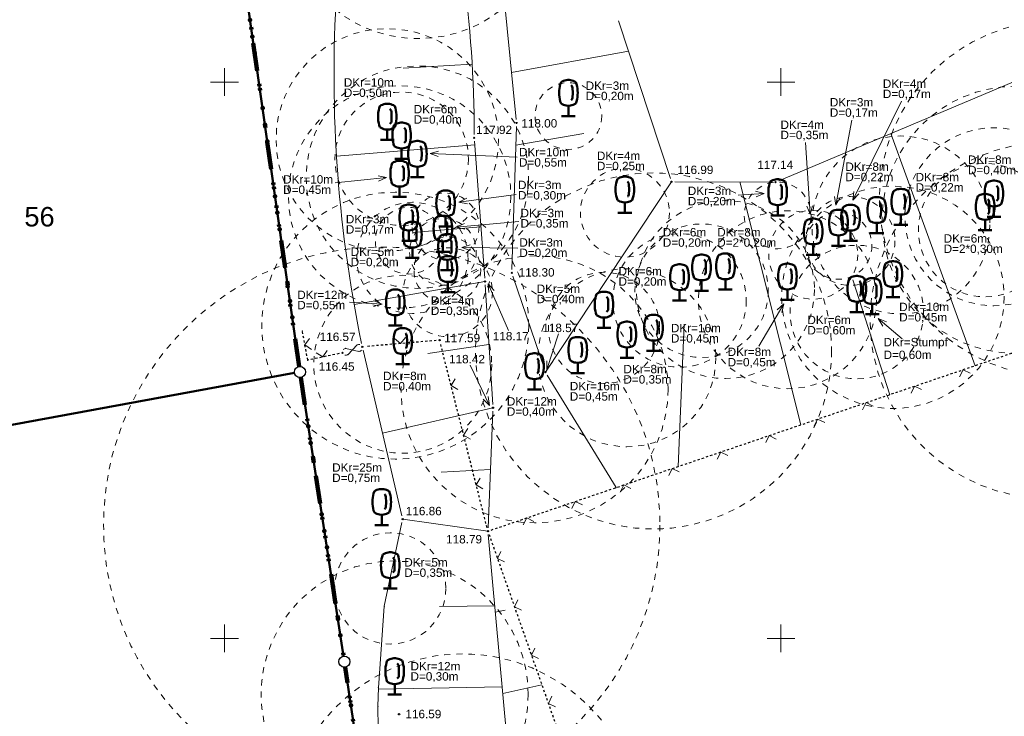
# Model space of a CAD drawing. Header units: metres. Extents: x 32377355 to 32378041, y 5707167 to 5708004.
# Tile 38 of 80: x 32377666 to 32377710, y 5707646 to 5707678. Entities that reach past the tile are written whole.
import ezdxf

# ---------------------------------------------------------------- set-up
doc = ezdxf.new("R2010")
doc.units = ezdxf.units.M
doc.header["$LTSCALE"] = 0.25
for name, pattern in [('LF1', [0]), ('LF1600.2012', [16, 5, -2.5, 0, -3, 0, -3, 0, -0.1, 0, -2.4]), ('LF2', [2.2, 1.1, -1.1]), ('LF33', [9.2, 0.1, 0, 9.1])]:
    doc.linetypes.add(name, pattern=pattern)
doc.layers.get('0').update_dxf_attribs({"color": 1, "linetype": 'CONTINUOUS'})
for name, color, linetype, lineweight in [('Bäume Nord', 7, 'CONTINUOUS', 18), ('Ebene 71', 71, 'CONTINUOUS', 0), ('Flurstücke_ Grenzpunkte', 51, 'CONTINUOUS', 25), ('Neues Aufmaß Nord', 123, 'CONTINUOUS', 0), ('Text zu Ebene 9083', 67, 'CONTINUOUS', 0), ('TN_ Vegetation', 91, 'CONTINUOUS', 25)]:
    doc.layers.add(name, color=color, linetype=linetype, lineweight=lineweight)
doc.styles.add('K 10 700 - Arial_ kursiv_ 10 pt_ Flurstücksnummer', font='Arial.ttf')
doc.styles.add('Schrift rechtsgenei', font='Arial.ttf')

# ---------------------------------------------------------------- blocks, each defined once
blk = doc.blocks.new('*X4')
at = {"color": 7, "linetype": 'LF1', "lineweight": 18}
for p, q in [((32377687.167993, 5707651.171772, 119.039), (32377687.607223, 5707651.267525, 118.934)), ((32377687.500567, 5707647.525232, 119.292), (32377689.256092, 5707647.914662, 118.872)), ((32377687.834325, 5707643.865737, 119.546), (32377689.148005, 5707644.171655, 119.23)), ((32377688.49653, 5707640.192917, 119.836), (32377691.63817, 5707641.123487, 118.955)), ((32377689.63517, 5707636.713652, 120.006), (32377691.23283, 5707637.218955, 119.502)), ((32377690.539903, 5707633.274892, 120.133), (32377694.01194, 5707634.204507, 119.031)), ((32377691.298753, 5707629.81572, 120.21), (32377693.14266, 5707630.210635, 119.622)), ((32377691.955618, 5707626.263695, 120.224), (32377695.851248, 5707627.055568, 119.038)), ((32377692.618262, 5707622.701685, 120.261), (32377694.62129, 5707623.100398, 119.651)), ((32377693.289432, 5707619.137017, 120.344), (32377697.30653, 5707619.929597, 119.045)), ((32377694.097518, 5707615.602323, 120.375), (32377695.99849, 5707615.97081, 119.712)), ((32377694.975798, 5707612.104447, 120.295), (32377698.406915, 5707612.705512, 119.051)), ((32377695.51642, 5707608.619288, 120.217), (32377697.17301, 5707608.800605, 119.636)), ((32377695.736558, 5707605.103595, 120.139), (32377699.156023, 5707605.249325, 119.059)), ((32377695.63696, 5707601.616437, 120.062), (32377697.512843, 5707601.541183, 119.562)), ((32377695.241003, 5707598.259553, 119.987), (32377699.271528, 5707597.526317, 119.116)), ((32377694.525568, 5707594.8432, 119.91), (32377696.201625, 5707594.396047, 119.565)), ((32377693.52813, 5707591.571605, 119.834), (32377697.231175, 5707590.033013, 119.325)), ((32377692.233525, 5707588.375485, 119.757), (32377693.729973, 5707587.544758, 119.587)), ((32377690.668155, 5707585.323805, 119.681), (32377692.627193, 5707583.683835, 119.453)), ((32377688.714885, 5707582.249327, 119.601), (32377689.103785, 5707581.882945, 119.544))]:
    blk.add_line(p, q, dxfattribs=at)
blk = doc.blocks.new('*X5')
at = {"color": 7, "linetype": 'LF1', "lineweight": 18}
for p, q in [((32377721.962653, 5707679.392013), (32377721.715105, 5707679.52856)), ((32377721.716395, 5707674.902603), (32377717.085338, 5707677.814805)), ((32377718.023555, 5707665.390685), (32377710.502852, 5707675.035488)), ((32377721.42312, 5707669.556025), (32377717.380855, 5707672.894422)), ((32377708.725535, 5707662.2388), (32377704.930973, 5707672.682877)), ((32377689.420722, 5707661.956002), (32377695.083723, 5707670.518002)), ((32377700.898393, 5707659.585517), (32377698.153632, 5707670.505525)), ((32377712.969275, 5707663.677362), (32377710.44825, 5707668.812672)), ((32377704.898533, 5707660.941505), (32377703.231145, 5707666.101323)), ((32377695.385678, 5707657.716792), (32377695.656945, 5707664.11568))]:
    blk.add_line(p, q, dxfattribs=at)
blk = doc.blocks.new('*X6')
at = {"color": 7, "linetype": 'LF1', "lineweight": 18}
for p, q in [((32377686.96372, 5707684.473, 117.711), (32377689.452155, 5707685.075717, 117.403)), ((32377687.235838, 5707681.944272, 117.815), (32377691.563728, 5707682.752902, 116.945)), ((32377687.572555, 5707678.682687, 117.908), (32377689.926523, 5707679.117932, 117.366)), ((32377687.895477, 5707675.422163, 117.964), (32377693.15109, 5707676.378727, 116.808)), ((32377688.088598, 5707672.164137, 118.046), (32377691.14224, 5707672.68726, 117.477)), ((32377689.420722, 5707661.956002, 118.566), (32377695.083723, 5707670.518002, 116.994))]:
    blk.add_line(p, q, dxfattribs=at)
blk = doc.blocks.new('*X18')
at = {"color": 7, "linetype": 'LF1', "lineweight": 18}
for p, q in [((32377689.543783, 5707692.95987, 117.515), (32377688.618925, 5707698.25936, 116.375)), ((32377696.559293, 5707694.765042, 117.392), (32377696.3408, 5707697.540028, 116.778)), ((32377685.477215, 5707694.56737, 117.453), (32377685.511765, 5707696.605582, 116.885)), ((32377700.448803, 5707695.302635, 117.506), (32377700.152765, 5707696.545697, 117.266)), ((32377692.888135, 5707694.32228, 117.353), (32377692.762308, 5707695.896325, 116.944)), ((32377684.796427, 5707693.403817, 117.543), (32377680.450303, 5707694.942682, 115.878)), ((32377685.358107, 5707690.473245, 117.819), (32377682.84319, 5707690.374738, 116.865)), ((32377685.300918, 5707686.540838, 117.725), (32377680.42636, 5707686.812325, 115.938)), ((32377684.773913, 5707682.929977, 117.594), (32377682.607535, 5707682.988315, 116.77)), ((32377685.748725, 5707679.680957, 117.744), (32377680.032722, 5707678.943292, 115.971)), ((32377686.128667, 5707675.801668, 117.837), (32377683.025383, 5707675.61509, 116.971)), ((32377686.24075, 5707672.169767, 117.929), (32377680.034713, 5707671.660385, 116.247)), ((32377686.51718, 5707668.4971, 118.074), (32377683.44747, 5707668.230655, 117.231)), ((32377686.70272, 5707666.032, 118.172), (32377680.8237, 5707664.995845, 116.574)), ((32377686.882723, 5707663.195503, 118.172), (32377684.13282, 5707662.79854, 118.172)), ((32377687.062723, 5707660.359002, 118.172), (32377682.098723, 5707659.223002, 116.574)), ((32377686.949223, 5707657.587002, 118.172), (32377684.734258, 5707657.47148, 116.574))]:
    blk.add_line(p, q, dxfattribs=at)
blk = doc.blocks.new('*X25')
at = {"color": 7, "linetype": 'LF1', "lineweight": 18}
for p, q in [((32377686.835723, 5707654.815003), (32377683.006723, 5707655.351002)), ((32377687.14134, 5707651.464022), (32377684.656628, 5707651.423315)), ((32377687.473805, 5707647.818692), (32377681.918025, 5707647.717233))]:
    blk.add_line(p, q, dxfattribs=at)
blk = doc.blocks.new('S112')
at = {"color": 0, "lineweight": -2}
for p, q in [((-0.4, 0.4), (0, 0)), ((0, 0), (0.4, 0.4))]:
    blk.add_line(p, q, dxfattribs=at)
blk = doc.blocks.new('S163')
at = {"lineweight": -2}
blk.add_hatch(color=0, dxfattribs=at).paths.add_polyline_path([(0, 0.031635, -1), (0, -0.031635, -1)], flags=0)
at = {"color": 0, "lineweight": -2}
blk.add_circle((0, 0), 0.031635, dxfattribs=at)
blk = doc.blocks.new('Laubbaum', base_point=(0, -0.5))
at = {"color": 0, "lineweight": -2}
for p, q in [((-0.248985, 0.261985), (-0.23832, 0.32084)), ((-0.23832, 0.32084), (-0.223465, 0.378775)), ((-0.223465, 0.378775), (-0.2045, 0.4355)), ((-0.2045, 0.4355), (-0.170865, 0.45636)), ((-0.170865, 0.45636), (-0.13513, 0.47336)), ((-0.13513, 0.47336), (-0.097725, 0.4863)), ((-0.097725, 0.4863), (-0.05912, 0.495015)), ((-0.05912, 0.495015), (-0.01979, 0.4994)), ((-0.01979, 0.4994), (0.01979, 0.4994)), ((0.01979, 0.4994), (0.05912, 0.495015)), ((0.05912, 0.495015), (0.097725, 0.4863)), ((0.072, 0.3585), (0.09129, 0.335215)), ((0.09129, 0.335215), (0.105485, 0.308515)), ((0.097725, 0.4863), (0.13513, 0.47336)), ((0.105485, 0.308515), (0.114, 0.2795)), ((0.114, 0.2795), (0.118245, 0.13975)), ((0.13513, 0.47336), (0.170865, 0.45636)), ((0.170865, 0.45636), (0.2045, 0.4355)), ((0.2045, 0.4355), (0.223465, 0.378775)), ((0.223465, 0.378775), (0.23832, 0.32084)), ((0.23832, 0.32084), (0.248985, 0.261985)), ((-0.25755, 0.14275), (-0.255405, 0.20252)), ((-0.255405, 0.08298), (-0.25755, 0.14275)), ((-0.255405, 0.20252), (-0.248985, 0.261985)), ((-0.248985, 0.023515), (-0.255405, 0.08298)), ((-0.23832, -0.03534), (-0.248985, 0.023515)), ((0.114, 0), (0.104515, -0.021505)), ((0.118245, 0.13975), (0.114, 0)), ((0.248985, 0.023515), (0.23832, -0.03534)), ((0.248985, 0.261985), (0.255405, 0.20252)), ((0.255405, 0.08298), (0.248985, 0.023515)), ((0.255405, 0.20252), (0.25755, 0.14275)), ((0.25755, 0.14275), (0.255405, 0.08298)), ((-0.223465, -0.093275), (-0.23832, -0.03534)), ((-0.2045, -0.15), (-0.223465, -0.093275)), ((-0.17082, -0.170725), (-0.2045, -0.15)), ((-0.135065, -0.187615), (-0.17082, -0.170725)), ((-0.097665, -0.200465), (-0.135065, -0.187615)), ((-0.05908, -0.20912), (-0.097665, -0.200465)), ((-0.019775, -0.213475), (-0.05908, -0.20912)), ((0.019775, -0.213475), (-0.019775, -0.213475)), ((0, -0.2205), (0, -0.5)), ((0.05908, -0.20912), (0.019775, -0.213475)), ((0.097665, -0.200465), (0.05908, -0.20912)), ((0.09082, -0.04061), (0.0735, -0.0565)), ((0.104515, -0.021505), (0.09082, -0.04061)), ((0.135065, -0.187615), (0.097665, -0.200465)), ((0.17082, -0.170725), (0.135065, -0.187615)), ((0.2045, -0.15), (0.17082, -0.170725)), ((0.223465, -0.093275), (0.2045, -0.15)), ((0.23832, -0.03534), (0.223465, -0.093275)), ((0.1905, -0.5), (-0.1905, -0.5))]:
    blk.add_line(p, q, dxfattribs=at)
blk = doc.blocks.new('Grenzpunkt mit Abmarkung')
at = {"color": 0, "lineweight": -2}
blk.add_circle((0, 0), 0.5, dxfattribs=at)

msp = doc.modelspace()

# ---------------------------------------------------------------- linework, layer by layer
at = {"layer": 'Ebene 71', "color": 7, "linetype": 'Continuous', "lineweight": 9}
for p, q in [((32377674.999722, 5707674.372003), (32377674.999722, 5707675.622003)), ((32377699.999722, 5707674.372003), (32377699.999722, 5707675.622003)), ((32377674.374722, 5707674.997003), (32377675.624722, 5707674.997003)), ((32377699.374722, 5707674.997003), (32377700.624722, 5707674.997003)), ((32377674.999722, 5707649.372003), (32377674.999722, 5707650.622003)), ((32377699.999722, 5707649.372003), (32377699.999722, 5707650.622003)), ((32377674.374722, 5707649.997003), (32377675.624722, 5707649.997003)), ((32377699.374722, 5707649.997003), (32377700.624722, 5707649.997003))]:
    msp.add_line(p, q, dxfattribs=at)
at = {"layer": 'Flurstücke_ Grenzpunkte', "color": 233, "linetype": 'LF1600.2012', "lineweight": 158, "true_color": 0xdb70a1}
for p, q in [((32377678.354653, 5707662.21453), (32377675.365722, 5707683.312002)), ((32377678.427687, 5707661.7199), (32377680.351755, 5707649.197103)), ((32377687.062228, 5707603.728325), (32377680.426215, 5707648.70268))]:
    msp.add_line(p, q, dxfattribs=at)
at = {"layer": 'Flurstücke_ Grenzpunkte', "color": 7, "linetype": 'Continuous', "lineweight": 50}
for p, q in [((32377678.354653, 5707662.21453), (32377675.365722, 5707683.312002)), ((32377661.129618, 5707658.800118), (32377678.143825, 5707661.921885)), ((32377678.427687, 5707661.7199), (32377680.351755, 5707649.197103)), ((32377680.426215, 5707648.70268), (32377687.062228, 5707603.728325))]:
    msp.add_line(p, q, dxfattribs=at)
at = {"layer": 'Flurstücke_ Grenzpunkte', "color": 233, "lineweight": 158, "true_color": 0xdb70a1}
for p in [(32377676.14888, 5707677.784057), (32377676.254083, 5707677.041473), (32377676.359288, 5707676.298887), (32377676.709968, 5707673.823605), (32377676.81517, 5707673.08102), (32377676.920375, 5707672.338435), (32377677.271053, 5707669.863153), (32377677.376258, 5707669.120567), (32377677.481463, 5707668.377983), (32377677.83214, 5707665.9027), (32377677.937345, 5707665.160115), (32377678.042548, 5707664.417532), (32377678.765583, 5707659.520708), (32377678.87948, 5707658.779408), (32377678.993377, 5707658.038105), (32377679.373035, 5707655.567103), (32377679.486933, 5707654.8258), (32377679.60083, 5707654.0845), (32377679.980487, 5707651.613495), (32377680.094385, 5707650.872195), (32377680.208283, 5707650.130893), (32377680.679662, 5707646.984982)]:
    msp.add_point(p, dxfattribs=at)
at = {"layer": 'Neues Aufmaß Nord', "color": 7, "linetype": 'LF1', "lineweight": 18}
for p, q in [((32377688.104587, 5707673.310817, 117.999), (32377687.422855, 5707680.194187, 117.883)), ((32377721.624253, 5707679.73127, 117.898), (32377699.90019, 5707670.558735, 117.149)), ((32377692.701813, 5707677.741165, 116.765), (32377695.03563, 5707670.66384, 116.989)), ((32377688.114915, 5707673.004515, 118.009), (32377687.913527, 5707666.57349, 118.291)), ((32377686.228248, 5707672.335873, 117.922), (32377686.691195, 5707666.18513, 118.166)), ((32377695.237282, 5707670.517377, 116.999), (32377699.60516, 5707670.499625, 117.139)), ((32377687.957985, 5707666.274555, 118.307), (32377689.371458, 5707662.101448, 118.557)), ((32377686.712448, 5707665.878747, 118.179), (32377687.052995, 5707660.512255, 118.416)), ((32377680.449882, 5707663.0283), (32377681.04256, 5707662.893702)), ((32377680.95599, 5707663.180872), (32377680.536453, 5707662.74113)), ((32377681.225783, 5707662.945495, 116.58), (32377682.971663, 5707655.500508, 116.854)), ((32377689.50087, 5707661.825015), (32377692.593672, 5707656.770345)), ((32377687.05644, 5707660.205567, 118.433), (32377686.842002, 5707654.968435, 118.777)), ((32377682.974828, 5707655.200787), (32377682.175723, 5707651.437002)), ((32377688.007775, 5707641.96393, 119.677), (32377686.84967, 5707654.662075, 118.798)), ((32377682.175723, 5707651.437002), (32377681.919723, 5707647.776003)), ((32377681.919723, 5707647.776003), (32377681.895723, 5707646.945002)), ((32377681.895723, 5707646.945002), (32377681.905723, 5707645.956002))]:
    msp.add_line(p, q, dxfattribs=at)
at = {"layer": 'Neues Aufmaß Nord', "color": 7, "linetype": 'LF33', "lineweight": 25}
for p, q in [((32377686.981115, 5707654.864415, 118.787), (32377738.046328, 5707672.219588, 118.954)), ((32377678.741515, 5707662.497732), (32377678.49886, 5707663.812118)), ((32377684.514722, 5707663.380845, 117.545), (32377681.34372, 5707663.108157, 116.619)), ((32377686.798098, 5707654.963883, 118.766), (32377684.705345, 5707663.24512, 117.611)), ((32377680.151468, 5707662.795292), (32377678.741515, 5707662.497732)), ((32377686.88655, 5707654.670095, 118.789), (32377693.721893, 5707635.182908, 119.028))]:
    msp.add_line(p, q, dxfattribs=at)
at = {"layer": 'Neues Aufmaß Nord', "color": 7, "linetype": 'Continuous', "lineweight": 18}
for points in [[(32377705.40949, 5707674.131183), (32377703.2232, 5707669.69077)], [(32377703.18844, 5707673.289577), (32377702.463702, 5707669.464975)], [(32377684.618048, 5707671.894997), (32377684.238308, 5707671.78524), (32377684.607955, 5707671.6452)], [(32377701.105793, 5707672.28376), (32377701.314197, 5707669.054437)], [(32377688.156355, 5707671.626912), (32377684.238308, 5707671.78524)], [(32377679.98067, 5707670.472628), (32377682.28603, 5707670.70076)], [(32377681.925163, 5707670.539437), (32377682.28603, 5707670.70076), (32377681.900543, 5707670.788223)], [(32377688.111705, 5707669.946547), (32377685.53154, 5707669.602902)], [(32377685.886755, 5707669.776317), (32377685.53154, 5707669.602902), (32377685.91976, 5707669.528505)], [(32377698.07467, 5707669.913197), (32377699.247352, 5707669.988955)], [(32377698.881193, 5707669.84004), (32377699.247352, 5707669.988955), (32377698.865075, 5707670.08952)], [(32377702.410705, 5707669.85669), (32377702.463702, 5707669.464975), (32377702.656335, 5707669.810145)], [(32377703.2767, 5707670.082415), (32377703.2232, 5707669.69077), (32377703.50099, 5707669.971985)], [(32377701.165307, 5707669.420607), (32377701.314197, 5707669.054437), (32377701.414788, 5707669.43671)], [(32377688.22555, 5707668.736073), (32377685.41597, 5707668.48194)], [(32377685.778185, 5707668.640212), (32377685.41597, 5707668.48194), (32377685.800705, 5707668.39123)], [(32377686.038628, 5707667.679152), (32377685.662303, 5707667.558205), (32377686.035932, 5707667.429167)], [(32377688.173268, 5707667.53113), (32377685.662303, 5707667.558205)], [(32377680.614495, 5707665.10142), (32377682.083152, 5707665.020735)], [(32377681.70186, 5707664.916495), (32377682.083152, 5707665.020735), (32377681.715575, 5707665.166117)], [(32377699.009847, 5707663.130223), (32377700.129865, 5707665.026448)], [(32377700.04678, 5707664.639992), (32377700.129865, 5707665.026448), (32377699.831525, 5707664.767135)], [(32377705.44608, 5707663.460452), (32377704.375685, 5707664.365985)], [(32377704.742713, 5707664.219217), (32377704.375685, 5707664.365985), (32377704.581248, 5707664.028355)]]:
    msp.add_lwpolyline(points, dxfattribs=at)
at = {"layer": 'Neues Aufmaß Nord', "color": 7, "linetype": 'LF2', "lineweight": 18}
for centre, radius in [((32377683.707722, 5707682.947003, 117.211), 5.9987), ((32377712.424723, 5707669.768002, 118.165), 7.998267), ((32377682.316723, 5707672.397002, 116.96), 4.998918), ((32377683.667723, 5707670.723002, 117.185), 4.998918), ((32377690.451723, 5707673.468003, 117.606), 1.499675), ((32377682.870723, 5707669.836002, 117.033), 4.998918), ((32377682.960723, 5707671.549003, 117.042), 2.99935), ((32377710.539723, 5707668.806002, 118.282), 5.9987), ((32377709.568723, 5707668.942002, 118.065), 3.999135), ((32377705.387722, 5707668.573002, 117.891), 3.999135), ((32377712.008723, 5707664.286002, 119.154), 7.998267), ((32377692.988722, 5707669.125002, 117.415), 1.999567), ((32377709.172722, 5707668.342002, 118.134), 2.99935), ((32377694.275722, 5707662.912003, 118.103), 7.998267), ((32377699.853723, 5707669.002002, 117.364), 1.499675), ((32377705.030723, 5707665.322003, 118.671), 4.998918), ((32377682.675723, 5707664.050002, 117.17), 5.9987), ((32377684.935723, 5707668.501002, 117.797), 1.499675), ((32377697.506723, 5707665.670002, 117.707), 3.999135), ((32377703.124722, 5707667.856003, 117.812), 1.999567), ((32377683.441723, 5707667.094003, 117.28), 2.499458), ((32377683.276723, 5707667.865002, 117.203), 1.499675), ((32377701.449723, 5707667.238002, 117.867), 1.999567), ((32377684.815722, 5707667.366003, 117.792), 1.499675), ((32377700.291723, 5707665.214003, 118.211), 3.999135), ((32377702.585723, 5707667.637002, 117.729), 1.499675), ((32377696.434723, 5707665.620002, 117.6), 2.99935), ((32377685.013723, 5707666.542003, 117.809), 1.499675), ((32377695.445723, 5707665.183002, 117.629), 2.99935), ((32377682.065722, 5707655.084002, 116.903), 12.497295), ((32377685.036722, 5707665.551002, 117.891), 1.999567), ((32377703.410723, 5707664.661002, 118.639), 2.99935), ((32377688.929722, 5707661.184003, 118.702), 5.9987), ((32377693.079723, 5707662.607002, 118.188), 3.999135), ((32377683.009723, 5707662.312002, 117.218), 3.999135), ((32377692.050723, 5707663.950002, 118.116), 2.499458), ((32377682.449723, 5707652.239002, 116.779), 2.49946), ((32377682.646722, 5707647.476002, 116.635), 5.9987), ((32377685.704723, 5707641.300002, 118.62), 7.998267)]:
    msp.add_circle(centre, radius, dxfattribs=at)
at = {"layer": 'Neues Aufmaß Nord', "color": 7, "linetype": 'LF1', "lineweight": 18}
for centre, radius, start, end in [((32377635.544342, 5707672.807733, 117.824), 50.673382, 359.8132452, 8.1906522), ((32377739.37271, 5707675.314872, 116.257), 59.451401, 175.86003707, 191.71334307), ((32377680.45129, 5707662.87209), 0.156216, 90.5162386, 137.8971646), ((32377681.041152, 5707663.049913), 0.156215, 75.6547791, 123.0357071), ((32377680.45129, 5707662.87209), 0.156216, 255.6546344, 303.0355624), ((32377681.041152, 5707663.049913), 0.156218, 270.5165423, 317.8974703)]:
    msp.add_arc(centre, radius, start, end, dxfattribs=at)
at = {"layer": 'Neues Aufmaß Nord', "color": 7, "lineweight": 18}
for p in [(32377678.49886, 5707663.812118), (32377680.449882, 5707663.0283), (32377680.95599, 5707663.180872), (32377680.536453, 5707662.74113), (32377681.04256, 5707662.893702), (32377678.741515, 5707662.497732), (32377692.593672, 5707656.770345), (32377682.175723, 5707651.437002), (32377681.919723, 5707647.776003), (32377681.895723, 5707646.945002)]:
    msp.add_point(p, dxfattribs=at)
at = {"layer": 'Text zu Ebene 9083', "color": 7, "linetype": 'Continuous', "lineweight": 18}
for points in [[(32377687.75987, 5707663.83498), (32377686.847768, 5707665.926265)], [(32377687.11226, 5707665.632508), (32377686.847768, 5707665.926265), (32377686.883105, 5707665.532565)], [(32377690.014348, 5707663.677537), (32377689.48856, 5707662.07125)], [(32377686.035913, 5707662.276405), (32377686.902145, 5707660.466285)], [(32377689.48642, 5707662.46653), (32377689.48856, 5707662.07125), (32377689.724018, 5707662.388757)], [(32377686.627515, 5707660.750587), (32377686.902145, 5707660.466285), (32377686.853023, 5707660.858505)]]:
    msp.add_lwpolyline(points, dxfattribs=at)
at = {"layer": 'TN_ Vegetation', "color": 253, "linetype": 'Continuous', "lineweight": 25, "true_color": 0xb2b2b2}
msp.add_line((32377678.143825, 5707661.921885), (32377661.129618, 5707658.800118), dxfattribs=at)

# ---------------------------------------------------------------- block references
at = {"layer": 'Bäume Nord', "color": 116, "lineweight": 50, "true_color": 0x008230, "xscale": 1.625, "yscale": 1.625, "zscale": 1.625}
for p in [(32377690.451723, 5707673.468003, 117.606), (32377682.316723, 5707672.397002, 116.96), (32377682.960723, 5707671.549003, 117.042), (32377683.667723, 5707670.723002, 117.185), (32377682.870723, 5707669.836002, 117.033), (32377692.988722, 5707669.125002, 117.415), (32377699.853723, 5707669.002002, 117.364), (32377709.568723, 5707668.942002, 118.065), (32377684.935723, 5707668.501002, 117.797), (32377705.387722, 5707668.573002, 117.891), (32377704.308722, 5707668.200002, 117.799), (32377709.172722, 5707668.342002, 118.134), (32377683.276723, 5707667.865002, 117.203), (32377702.585723, 5707667.637002, 117.729), (32377703.124722, 5707667.856003, 117.812), (32377684.815722, 5707667.366003, 117.792), (32377701.449723, 5707667.238002, 117.867), (32377683.441723, 5707667.094003, 117.28), (32377685.013723, 5707666.542003, 117.809), (32377685.036722, 5707665.551002, 117.891), (32377696.434723, 5707665.620002, 117.6), (32377697.506723, 5707665.670002, 117.707), (32377695.445723, 5707665.183002, 117.629), (32377700.291723, 5707665.214003, 118.211), (32377705.030723, 5707665.322003, 118.671), (32377703.410723, 5707664.661002, 118.639), (32377704.102722, 5707664.559003, 118.634), (32377682.675723, 5707664.050002, 117.17), (32377692.050723, 5707663.950002, 118.116), (32377694.275722, 5707662.912003, 118.103), (32377683.009723, 5707662.312002, 117.218), (32377693.079723, 5707662.607002, 118.188), (32377690.871723, 5707661.913003, 118.551), (32377688.929722, 5707661.184003, 118.702), (32377682.065722, 5707655.084002, 116.903), (32377682.449723, 5707652.239002, 116.779), (32377682.646722, 5707647.476002, 116.635)]:
    msp.add_blockref('Laubbaum', p, dxfattribs=at)
at = {"layer": 'Flurstücke_ Grenzpunkte', "color": 7, "lineweight": 25, "xscale": 0.5, "yscale": 0.5, "zscale": 0.5}
for p in [(32377678.389722, 5707661.967002), (32377680.389722, 5707648.950002)]:
    msp.add_blockref('Grenzpunkt mit Abmarkung', p, dxfattribs=at)
at = {"layer": 'Neues Aufmaß Nord', "color": 7, "lineweight": 18}
for name in ['*X18', '*X6', '*X5', '*X25', '*X4']:
    msp.add_blockref(name, (0, 0), dxfattribs=at)
at = {"layer": 'Neues Aufmaß Nord', "color": 7, "lineweight": 25, "xscale": 0.88, "yscale": 0.88, "zscale": 0.88}
for p in [(32377688.119723, 5707673.158002, 118.002), (32377686.216722, 5707672.489002, 117.916), (32377695.083723, 5707670.518002, 116.994), (32377699.758723, 5707670.499002, 117.144), (32377687.908723, 5707666.420002, 118.298), (32377686.702723, 5707666.032003, 118.172), (32377681.190722, 5707663.095002, 116.574), (32377684.667723, 5707663.394002, 117.59), (32377680.301723, 5707662.827003, 116.448), (32377689.420722, 5707661.956002, 118.566), (32377687.062723, 5707660.359002, 118.423), (32377683.006723, 5707655.351002, 116.86), (32377686.835723, 5707654.815003, 118.787), (32377682.845723, 5707646.586002, 116.593)]:
    msp.add_blockref('S163', p, dxfattribs=at)
at = {"layer": 'Neues Aufmaß Nord', "color": 7, "lineweight": 18, "xscale": 0.625, "yscale": 0.625, "zscale": 0.625}
for p, rotation in [((32377678.61565, 5707663.17951), 280.46), ((32377682.904313, 5707663.24236, 117.075), 4.915), ((32377679.42203, 5707662.64135), 11.917), ((32377708.182055, 5707662.06983, 118.856), 198.771), ((32377685.182078, 5707661.358637, 117.874), 284.183), ((32377706.004388, 5707661.32972, 118.849), 198.771), ((32377703.826717, 5707660.589612, 118.842), 198.771), ((32377701.64905, 5707659.849503, 118.835), 198.771), ((32377685.745595, 5707659.12874, 118.185), 284.183), ((32377699.471383, 5707659.109395, 118.828), 198.771), ((32377697.293713, 5707658.369285, 118.821), 198.771), ((32377695.116045, 5707657.629177, 118.814), 198.771), ((32377686.309115, 5707656.89884, 118.496), 284.183), ((32377692.938377, 5707656.889067, 118.807), 198.771), ((32377690.76071, 5707656.14896, 118.8), 198.771), ((32377688.58304, 5707655.40885, 118.793), 198.771), ((32377687.267388, 5707653.584345, 118.802), 289.329), ((32377688.028665, 5707651.413987, 118.829), 289.329), ((32377688.789942, 5707649.243627, 118.855), 289.329), ((32377689.55122, 5707647.07327, 118.882), 289.329)]:
    msp.add_blockref('S112', p, dxfattribs=dict(at, rotation=rotation))

# ---------------------------------------------------------------- texts
at = {"layer": 'Flurstücke_ Grenzpunkte', "color": 7, "lineweight": 35, "insert": (32377666.010473, 5707668.494002), "char_height": 0.875, "attachment_point": 7, "line_spacing_factor": 0.69, "style": 'K 10 700 - Arial_ kursiv_ 10 pt_ Flurstücksnummer'}
msp.add_mtext('56', dxfattribs=at)
at = {"layer": 'Neues Aufmaß Nord', "color": 7, "lineweight": 18, "char_height": 0.3775, "attachment_point": 7, "line_spacing_factor": 0.69, "style": 'Schrift rechtsgenei'}
for s, insert in [('DKr=10m', (32377680.361703, 5707674.786193)), ('DKr=3m', (32377691.228062, 5707674.640595)), ('DKr=4m', (32377704.577973, 5707674.735182)), ('D=0,50m', (32377680.361703, 5707674.257693)), ('D=0,20m', (32377691.228062, 5707674.112095)), ('D=0,17m', (32377704.577973, 5707674.206682)), ('DKr=6m', (32377683.502693, 5707673.585227)), ('DKr=3m', (32377702.196858, 5707673.893578)), ('D=0,17m', (32377702.196858, 5707673.365078)), ('D=0,40m', (32377683.502693, 5707673.056727)), ('DKr=4m', (32377699.979955, 5707672.88776)), ('D=0,35m', (32377699.979955, 5707672.35926)), ('DKr=10m', (32377688.231855, 5707671.653522)), ('DKr=4m', (32377691.731782, 5707671.493867)), ('D=0,55m', (32377688.231855, 5707671.125022)), ('D=0,25m', (32377691.731782, 5707670.965367)), ('DKr=8m', (32377702.894768, 5707670.99929)), ('DKr=8m', (32377708.405605, 5707671.314015)), ('DKr=8m', (32377706.05042, 5707670.531992)), ('D=0,40m', (32377708.405605, 5707670.785515)), ('DKr=10m', (32377677.636395, 5707670.428403)), ('DKr=3m', (32377688.187205, 5707670.177505)), ('D=0,22m', (32377702.894768, 5707670.47079)), ('D=0,45m', (32377677.636395, 5707669.899903)), ('D=0,30m', (32377688.187205, 5707669.649005)), ('DKr=3m', (32377695.81571, 5707669.913295)), ('D=0,22m', (32377706.05042, 5707670.003492)), ('D=0,20m', (32377695.81571, 5707669.384795)), ('DKr=3m', (32377688.30105, 5707668.91715)), ('DKr=3m', (32377680.45405, 5707668.642347)), ('D=0,35m', (32377688.30105, 5707668.38865)), ('D=0,17m', (32377680.45405, 5707668.113847)), ('DKr=6m', (32377694.693147, 5707668.052748)), ('DKr=8m', (32377697.138125, 5707668.052748)), ('DKr=3m', (32377688.248768, 5707667.594042)), ('D=0,20m', (32377694.693147, 5707667.524248)), ('D=2*0,20m', (32377697.138125, 5707667.524248)), ('DKr=6m', (32377707.310837, 5707667.77427)), ('DKr=5m', (32377680.669613, 5707667.179632)), ('D=0,20m', (32377688.248768, 5707667.065542)), ('D=2*0,30m', (32377707.310837, 5707667.24577)), ('D=0,20m', (32377680.669613, 5707666.651132)), ('DKr=6m', (32377692.702765, 5707666.30388)), ('D=0,20m', (32377692.702765, 5707665.77538)), ('DKr=12m', (32377678.27022, 5707665.243387)), ('DKr=5m', (32377689.024935, 5707665.514995)), ('DKr=4m', (32377684.2719, 5707664.987682)), ('D=0,40m', (32377689.024935, 5707664.986495)), ('D=0,55m', (32377678.27022, 5707664.714887)), ('D=0,35m', (32377684.2719, 5707664.459182)), ('DKr=10m', (32377705.312383, 5707664.695468)), ('DKr=6m', (32377701.188763, 5707664.111592)), ('D=0,45m', (32377705.312383, 5707664.166968)), ('DKr=16m', (32377695.05807, 5707663.74667)), ('D=0,60m', (32377701.188763, 5707663.583092)), ('D=0,45m', (32377695.05807, 5707663.21817)), ('DKr=Stumpf', (32377704.61157, 5707663.007453)), ('DKr=8m', (32377697.605955, 5707662.677222)), ('D=0,45m', (32377697.605955, 5707662.148722)), ('D=0,60m', (32377704.61157, 5707662.478953)), ('DKr=8m', (32377692.92294, 5707661.90374)), ('DKr=8m', (32377682.12624, 5707661.59558)), ('D=0,35m', (32377692.92294, 5707661.37524)), ('D=0,40m', (32377682.12624, 5707661.06708)), ('DKr=16m', (32377690.514445, 5707661.1374)), ('DKr=12m', (32377687.686955, 5707660.45761)), ('D=0,45m', (32377690.514445, 5707660.6089)), ('D=0,40m', (32377687.686955, 5707659.92911)), ('DKr=25m', (32377679.836878, 5707657.479395)), ('D=0,75m', (32377679.836878, 5707656.950895)), ('DKr=5m', (32377683.079002, 5707653.218385)), ('D=0,35m', (32377683.079002, 5707652.689885)), ('DKr=12m', (32377683.357755, 5707648.556218)), ('D=0,30m', (32377683.357755, 5707648.027717))]:
    msp.add_mtext(s, dxfattribs=dict(at, insert=insert))
at = {"layer": 'Text zu Ebene 9083', "color": 7, "lineweight": 18, "char_height": 0.3775, "attachment_point": 7, "line_spacing_factor": 0.69, "style": 'Schrift rechtsgenei'}
for s, insert in [('118.00', (32377688.337313, 5707672.94737, 118.002)), ('117.92', (32377686.305762, 5707672.65373, 117.916)), ('117.14', (32377698.938602, 5707671.087903, 117.144)), ('116.99', (32377695.35288, 5707670.858017, 116.994)), ('118.30', (32377688.217973, 5707666.249575, 118.298)), ('118.57', (32377689.280725, 5707663.753038, 118.566)), ('116.57', (32377679.27788, 5707663.353342, 116.574)), ('117.59', (32377684.872398, 5707663.299147, 117.59)), ('118.17', (32377687.055002, 5707663.38198, 118.172)), ('118.42', (32377685.089338, 5707662.351905, 118.423)), ('116.45', (32377679.231688, 5707662.017382, 116.448)), ('116.86', (32377683.147962, 5707655.522665, 116.86)), ('118.79', (32377684.957718, 5707654.257283, 118.787)), ('116.59', (32377683.129793, 5707646.40168, 116.593))]:
    msp.add_mtext(s, dxfattribs=dict(at, insert=insert))

doc.saveas('drawing.dxf')
